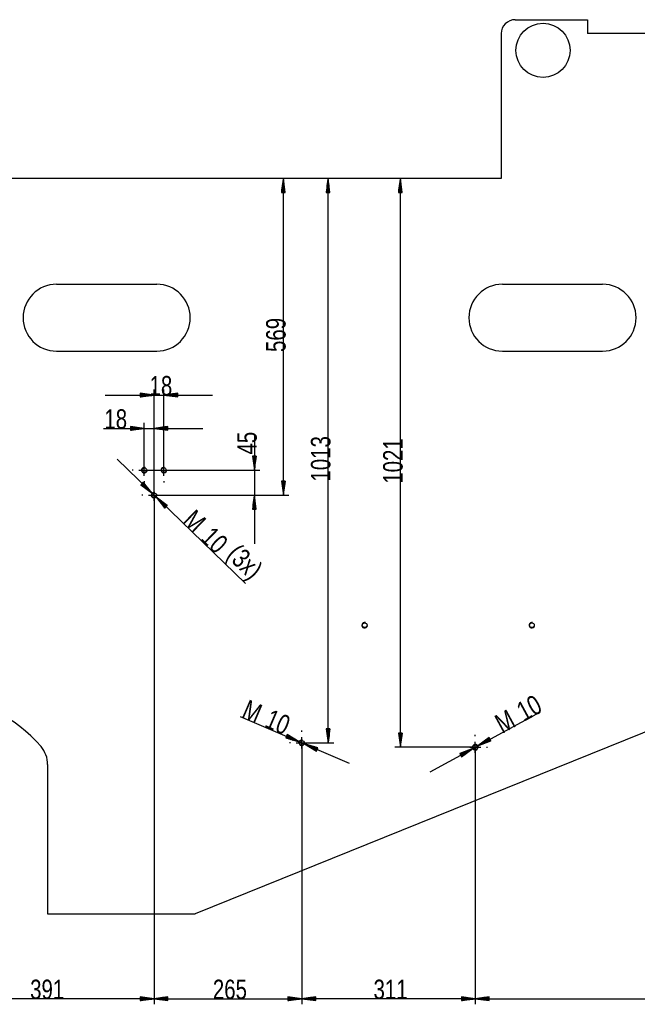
# Model space of a CAD drawing. Header units: millimetres. Extents: x -6 to 1189, y -6 to 841.
# Tile 33 of 38: x 760 to 870, y 382 to 559. Entities that reach past the tile are written whole.
import ezdxf

# ---------------------------------------------------------------- set-up
doc = ezdxf.new("R2010")
doc.units = ezdxf.units.MM
doc.layers.add('201', color=7, linetype='Continuous')
doc.styles.add('SEACAD_Arial', font='arial.ttf', dxfattribs={"width": 0.664})

msp = doc.modelspace()

# ---------------------------------------------------------------- linework, layer by layer
at = {"layer": '201', "color": 7, "linetype": 'Continuous'}
for p, q in [((848.47, 558.51), (861.47, 558.51)), ((861.47, 558.51), (861.47, 556.01)), ((845.97, 556.01), (845.97, 530.01)), ((935.17, 556.01), (861.47, 556.01)), ((845.97, 530.01), (710.47, 530.01)), ((806.87, 530.01), (806.54, 527.51)), ((806.72, 527.51), (806.72, 528.86)), ((806.77, 527.51), (806.77, 529.24)), ((806.82, 527.51), (806.82, 529.63)), ((806.87, 473.15), (806.87, 530.01)), ((807.2, 527.51), (806.87, 530.01)), ((806.87, 527.51), (806.87, 530.01)), ((806.87, 527.51), (806.87, 530.01)), ((806.92, 527.51), (806.92, 529.63)), ((806.97, 527.51), (806.97, 529.24)), ((807.02, 527.51), (807.02, 528.86)), ((814.91, 530.01), (814.58, 527.51)), ((814.76, 527.51), (814.76, 528.86)), ((814.81, 527.51), (814.81, 529.24)), ((814.86, 527.51), (814.86, 529.63)), ((814.91, 428.68), (814.91, 530.01)), ((815.24, 527.51), (814.91, 530.01)), ((814.91, 527.51), (814.91, 530.01)), ((814.91, 527.51), (814.91, 530.01)), ((814.96, 527.51), (814.96, 529.63)), ((815.02, 527.51), (815.02, 529.24)), ((815.07, 527.51), (815.07, 528.86)), ((827.87, 530.01), (827.54, 527.51)), ((827.72, 527.51), (827.72, 528.86)), ((827.77, 527.51), (827.77, 529.24)), ((827.82, 527.51), (827.82, 529.63)), ((827.87, 427.9), (827.87, 530.01)), ((828.2, 527.51), (827.87, 530.01)), ((827.87, 527.51), (827.87, 530.01)), ((827.87, 527.51), (827.87, 530.01)), ((827.92, 527.51), (827.92, 529.63)), ((827.97, 527.51), (827.97, 529.24)), ((828.03, 527.51), (828.03, 528.86)), ((806.54, 527.51), (807.2, 527.51)), ((806.57, 527.51), (806.57, 527.7)), ((806.57, 527.51), (806.57, 527.7)), ((806.62, 527.51), (806.62, 528.08)), ((806.67, 527.51), (806.67, 528.47)), ((807.07, 527.51), (807.07, 528.47)), ((807.12, 527.51), (807.12, 528.08)), ((807.17, 527.51), (807.17, 527.7)), ((807.17, 527.51), (807.17, 527.7)), ((814.58, 527.51), (815.24, 527.51)), ((814.61, 527.51), (814.61, 527.7)), ((814.61, 527.51), (814.61, 527.7)), ((814.66, 527.51), (814.66, 528.08)), ((814.71, 527.51), (814.71, 528.47)), ((815.12, 527.51), (815.12, 528.47)), ((815.17, 527.51), (815.17, 528.08)), ((815.22, 527.51), (815.22, 527.7)), ((815.22, 527.51), (815.22, 527.7)), ((827.54, 527.51), (828.2, 527.51)), ((827.57, 527.51), (827.57, 527.7)), ((827.57, 527.51), (827.57, 527.7)), ((827.62, 527.51), (827.62, 528.08)), ((827.67, 527.51), (827.67, 528.47)), ((828.08, 527.51), (828.08, 528.47)), ((828.13, 527.51), (828.13, 528.08)), ((828.18, 527.51), (828.18, 527.7)), ((828.18, 527.51), (828.18, 527.7)), ((766.17, 511.01), (784.17, 511.01)), ((846.17, 511.01), (864.17, 511.01)), ((766.17, 499.01), (784.17, 499.01)), ((846.17, 499.01), (864.17, 499.01)), ((783.67, 491.12), (781.17, 491.45)), ((781.17, 491.45), (781.17, 490.79)), ((781.17, 491.42), (781.35, 491.42)), ((781.17, 491.42), (781.35, 491.42)), ((783.67, 473.15), (783.67, 492.12)), ((785.42, 477.65), (785.42, 492.12)), ((787.92, 491.45), (785.42, 491.12)), ((787.92, 491.42), (787.73, 491.42)), ((787.92, 491.42), (787.73, 491.42)), ((787.92, 490.79), (787.92, 491.45)), ((774.92, 491.12), (794.17, 491.12)), ((781.17, 491.37), (781.74, 491.37)), ((781.17, 491.32), (782.12, 491.32)), ((781.17, 491.27), (782.51, 491.27)), ((781.17, 491.22), (782.89, 491.22)), ((781.17, 491.17), (783.28, 491.17)), ((781.17, 490.79), (783.67, 491.12)), ((781.17, 491.12), (783.67, 491.12)), ((781.17, 491.12), (783.67, 491.12)), ((781.17, 491.07), (783.28, 491.07)), ((781.17, 491.02), (782.89, 491.02)), ((781.17, 490.97), (782.51, 490.97)), ((781.17, 490.91), (782.12, 490.91)), ((781.17, 490.86), (781.74, 490.86)), ((781.17, 490.81), (781.35, 490.81)), ((781.17, 490.81), (781.35, 490.81)), ((785.42, 491.12), (787.92, 490.79)), ((787.92, 491.12), (785.42, 491.12)), ((787.92, 491.12), (785.42, 491.12)), ((787.92, 491.17), (785.8, 491.17)), ((787.92, 491.07), (785.8, 491.07)), ((787.92, 491.22), (786.19, 491.22)), ((787.92, 491.02), (786.19, 491.02)), ((787.92, 491.27), (786.57, 491.27)), ((787.92, 490.97), (786.57, 490.97)), ((787.92, 491.32), (786.96, 491.32)), ((787.92, 490.91), (786.96, 490.91)), ((787.92, 491.37), (787.35, 491.37)), ((787.92, 490.86), (787.35, 490.86)), ((787.92, 490.81), (787.73, 490.81)), ((787.92, 490.81), (787.73, 490.81)), ((781.92, 477.65), (781.92, 486.15)), ((783.67, 473.15), (783.67, 486.15)), ((774.57, 485.15), (792.42, 485.15)), ((781.92, 485.15), (779.42, 485.48)), ((779.42, 485.48), (779.42, 484.82)), ((779.42, 485.45), (779.6, 485.45)), ((779.42, 485.45), (779.6, 485.45)), ((779.42, 485.4), (779.99, 485.4)), ((779.42, 485.35), (780.37, 485.35)), ((779.42, 485.3), (780.76, 485.3)), ((779.42, 485.25), (781.14, 485.25)), ((779.42, 485.2), (781.53, 485.2)), ((779.42, 484.82), (781.92, 485.15)), ((779.42, 485.15), (781.92, 485.15)), ((779.42, 485.15), (781.92, 485.15)), ((779.42, 485.1), (781.53, 485.1)), ((779.42, 485.04), (781.14, 485.04)), ((779.42, 484.99), (780.76, 484.99)), ((779.42, 484.94), (780.37, 484.94)), ((779.42, 484.89), (779.99, 484.89)), ((779.42, 484.84), (779.6, 484.84)), ((779.42, 484.84), (779.6, 484.84)), ((786.17, 485.48), (783.67, 485.15)), ((783.67, 485.15), (786.17, 484.82)), ((786.17, 485.15), (783.67, 485.15)), ((786.17, 485.15), (783.67, 485.15)), ((786.17, 485.2), (784.05, 485.2)), ((786.17, 485.1), (784.05, 485.1)), ((786.17, 485.25), (784.44, 485.25)), ((786.17, 485.04), (784.44, 485.04)), ((786.17, 485.3), (784.82, 485.3)), ((786.17, 484.99), (784.82, 484.99)), ((786.17, 485.35), (785.21, 485.35)), ((786.17, 484.94), (785.21, 484.94)), ((786.17, 485.4), (785.6, 485.4)), ((786.17, 484.89), (785.6, 484.89)), ((786.17, 485.45), (785.98, 485.45)), ((786.17, 485.45), (785.98, 485.45)), ((786.17, 484.84), (785.98, 484.84)), ((786.17, 484.84), (785.98, 484.84)), ((786.17, 484.82), (786.17, 485.48)), ((801.68, 484.02), (801.68, 464.4)), ((777.02, 479.59), (800.05, 457.29)), ((781.92, 479.65), (781.92, 479.85)), ((785.42, 479.65), (785.42, 479.85)), ((802.01, 480.15), (801.35, 480.15)), ((801.35, 480.15), (801.68, 477.65)), ((801.37, 480.15), (801.37, 479.97)), ((801.37, 480.15), (801.37, 479.97)), ((801.43, 480.15), (801.43, 479.58)), ((801.48, 480.15), (801.48, 479.2)), ((801.53, 480.15), (801.53, 478.81)), ((801.58, 480.15), (801.58, 478.42)), ((801.63, 480.15), (801.63, 478.04)), ((801.68, 477.65), (802.01, 480.15)), ((801.68, 480.15), (801.68, 477.65)), ((801.68, 480.15), (801.68, 477.65)), ((801.73, 480.15), (801.73, 478.04)), ((801.78, 480.15), (801.78, 478.42)), ((801.83, 480.15), (801.83, 478.81)), ((801.88, 480.15), (801.88, 479.2)), ((801.93, 480.15), (801.93, 479.58)), ((801.98, 480.15), (801.98, 479.97)), ((801.98, 480.15), (801.98, 479.97)), ((779.92, 477.65), (779.72, 477.65)), ((780.92, 477.65), (782.92, 477.65)), ((781.92, 476.65), (781.92, 478.65)), ((781.92, 477.65), (802.68, 477.65)), ((783.92, 477.65), (784.42, 477.65)), ((784.42, 477.65), (786.42, 477.65)), ((785.42, 476.65), (785.42, 478.65)), ((787.42, 477.65), (787.62, 477.65)), ((781.92, 475.65), (781.92, 475.45)), ((785.42, 475.65), (785.42, 475.45)), ((807.2, 475.65), (806.54, 475.65)), ((806.54, 475.65), (806.87, 473.15)), ((806.57, 475.65), (806.57, 475.47)), ((806.57, 475.65), (806.57, 475.47)), ((806.62, 475.65), (806.62, 475.08)), ((806.67, 475.65), (806.67, 474.7)), ((806.72, 475.65), (806.72, 474.31)), ((806.77, 475.65), (806.77, 473.92)), ((806.82, 475.65), (806.82, 473.54)), ((806.87, 473.15), (807.2, 475.65)), ((806.87, 475.65), (806.87, 473.15)), ((806.87, 475.65), (806.87, 473.15)), ((806.92, 475.65), (806.92, 473.54)), ((806.97, 475.65), (806.97, 473.92)), ((807.02, 475.65), (807.02, 474.31)), ((807.07, 475.65), (807.07, 474.7)), ((807.12, 475.65), (807.12, 475.08)), ((807.17, 475.65), (807.17, 475.47)), ((807.17, 475.65), (807.17, 475.47)), ((781.74, 475.48), (781.28, 475)), ((781.28, 475), (783.31, 473.5)), ((781.3, 475.02), (781.43, 474.89)), ((781.3, 475.02), (781.43, 474.89)), ((781.33, 475.06), (781.74, 474.66)), ((781.37, 475.09), (782.06, 474.43)), ((781.4, 475.13), (782.37, 474.2)), ((781.44, 475.17), (782.68, 473.96)), ((781.48, 475.2), (782.99, 473.73)), ((781.51, 475.24), (783.31, 473.5)), ((781.51, 475.24), (783.31, 473.5)), ((781.55, 475.28), (783.06, 473.81)), ((781.58, 475.31), (782.82, 474.11)), ((781.62, 475.35), (782.58, 474.42)), ((781.65, 475.39), (782.34, 474.72)), ((781.69, 475.42), (782.1, 475.03)), ((781.72, 475.46), (781.86, 475.33)), ((781.72, 475.46), (781.86, 475.33)), ((783.31, 473.5), (781.74, 475.48)), ((783.67, 475.15), (783.67, 475.35)), ((783.67, 472.15), (783.67, 474.15)), ((781.67, 473.15), (781.47, 473.15)), ((782.67, 473.15), (784.67, 473.15)), ((783.67, 473.15), (783.67, 381.75)), ((783.67, 473.15), (783.67, 381.75)), ((783.67, 473.15), (802.68, 473.15)), ((783.67, 473.15), (807.87, 473.15)), ((784.02, 472.81), (785.59, 470.83)), ((786.05, 471.3), (784.02, 472.81)), ((785.82, 471.07), (784.02, 472.81)), ((785.82, 471.07), (784.02, 472.81)), ((785.79, 471.03), (784.27, 472.5)), ((785.86, 471.1), (784.34, 472.57)), ((785.75, 470.99), (784.51, 472.2)), ((785.89, 471.14), (784.65, 472.34)), ((785.93, 471.18), (784.96, 472.11)), ((785.67, 473.15), (785.87, 473.15)), ((801.68, 473.15), (801.35, 470.65)), ((801.53, 470.65), (801.53, 472)), ((801.58, 470.65), (801.58, 472.38)), ((801.63, 470.65), (801.63, 472.77)), ((802.01, 470.65), (801.68, 473.15)), ((801.68, 470.65), (801.68, 473.15)), ((801.68, 470.65), (801.68, 473.15)), ((801.73, 470.65), (801.73, 472.77)), ((801.78, 470.65), (801.78, 472.38)), ((801.83, 470.65), (801.83, 472)), ((783.67, 471.15), (783.67, 470.95)), ((785.71, 470.96), (784.75, 471.89)), ((785.68, 470.92), (784.99, 471.59)), ((785.64, 470.88), (785.23, 471.28)), ((785.96, 471.21), (785.28, 471.88)), ((785.61, 470.85), (785.48, 470.98)), ((785.61, 470.85), (785.48, 470.98)), ((786, 471.25), (785.59, 471.65)), ((785.59, 470.83), (786.05, 471.3)), ((786.03, 471.28), (785.9, 471.41)), ((786.03, 471.28), (785.9, 471.41)), ((801.35, 470.65), (802.01, 470.65)), ((801.37, 470.65), (801.37, 470.84)), ((801.37, 470.65), (801.37, 470.84)), ((801.43, 470.65), (801.43, 471.22)), ((801.48, 470.65), (801.48, 471.61)), ((801.88, 470.65), (801.88, 471.61)), ((801.93, 470.65), (801.93, 471.22)), ((801.98, 470.65), (801.98, 470.84)), ((801.98, 470.65), (801.98, 470.84)), ((918.44, 449.47), (791.07, 398.01)), ((799.12, 433.43), (818.68, 425.03)), ((833.2, 423.47), (853.01, 434.28)), ((807.55, 430.17), (807.29, 429.56)), ((807.29, 429.56), (809.72, 428.88)), ((807.3, 429.59), (807.47, 429.51)), ((807.3, 429.59), (807.47, 429.51)), ((807.32, 429.63), (807.84, 429.41)), ((807.34, 429.68), (808.22, 429.3)), ((807.36, 429.73), (808.59, 429.2)), ((807.38, 429.77), (808.97, 429.09)), ((807.4, 429.82), (809.34, 428.99)), ((807.42, 429.87), (809.72, 428.88)), ((807.42, 429.87), (809.72, 428.88)), ((807.44, 429.91), (809.38, 429.08)), ((807.46, 429.96), (809.05, 429.28)), ((807.48, 430.01), (808.71, 429.48)), ((807.5, 430.05), (808.38, 429.68)), ((807.52, 430.1), (808.04, 429.87)), ((807.54, 430.15), (807.71, 430.07)), ((807.54, 430.15), (807.71, 430.07)), ((809.72, 428.88), (807.55, 430.17)), ((810.18, 430.68), (810.18, 430.88)), ((810.18, 427.68), (810.18, 429.68)), ((815.24, 431.18), (814.58, 431.18)), ((814.58, 431.18), (814.91, 428.68)), ((814.61, 431.18), (814.61, 431)), ((814.61, 431.18), (814.61, 431)), ((814.66, 431.18), (814.66, 430.61)), ((814.71, 431.18), (814.71, 430.23)), ((814.76, 431.18), (814.76, 429.84)), ((814.81, 431.18), (814.81, 429.45)), ((814.86, 431.18), (814.86, 429.07)), ((814.91, 428.68), (815.24, 431.18)), ((814.91, 431.18), (814.91, 428.68)), ((814.91, 431.18), (814.91, 428.68)), ((814.96, 431.18), (814.96, 429.07)), ((815.02, 431.18), (815.02, 429.45)), ((815.07, 431.18), (815.07, 429.84)), ((815.12, 431.18), (815.12, 430.23)), ((815.17, 431.18), (815.17, 430.61)), ((815.22, 431.18), (815.22, 431)), ((815.22, 431.18), (815.22, 431)), ((828.2, 430.4), (827.54, 430.4)), ((827.54, 430.4), (827.87, 427.9)), ((827.57, 430.4), (827.57, 430.22)), ((827.57, 430.4), (827.57, 430.22)), ((827.62, 430.4), (827.62, 429.83)), ((827.67, 430.4), (827.67, 429.45)), ((827.72, 430.4), (827.72, 429.06)), ((827.77, 430.4), (827.77, 428.67)), ((827.82, 430.4), (827.82, 428.29)), ((827.87, 427.9), (828.2, 430.4)), ((827.87, 430.4), (827.87, 427.9)), ((827.87, 430.4), (827.87, 427.9)), ((827.92, 430.4), (827.92, 428.29)), ((827.97, 430.4), (827.97, 428.67)), ((828.03, 430.4), (828.03, 429.06)), ((828.08, 430.4), (828.08, 429.45)), ((828.13, 430.4), (828.13, 429.83)), ((828.18, 430.4), (828.18, 430.22)), ((828.18, 430.4), (828.18, 430.22)), ((841.32, 429.9), (841.32, 430.1)), ((843.79, 429.63), (841.75, 428.14)), ((843.83, 429.56), (843.33, 429.29)), ((843.8, 429.61), (843.64, 429.52)), ((843.8, 429.61), (843.64, 429.52)), ((844.11, 429.05), (843.79, 429.63)), ((808.18, 428.68), (807.98, 428.68)), ((809.18, 428.68), (811.18, 428.68)), ((810.18, 428.68), (810.18, 381.75)), ((810.18, 428.68), (810.18, 381.75)), ((810.18, 428.68), (815.91, 428.68)), ((810.64, 428.49), (812.8, 427.2)), ((813.06, 427.8), (810.64, 428.49)), ((812.93, 427.5), (810.64, 428.49)), ((812.93, 427.5), (810.64, 428.49)), ((812.91, 427.45), (810.97, 428.29)), ((812.95, 427.55), (811.01, 428.38)), ((812.89, 427.41), (811.3, 428.09)), ((812.97, 427.59), (811.38, 428.27)), ((812.87, 427.36), (811.64, 427.89)), ((812.99, 427.64), (811.76, 428.17)), ((813.01, 427.69), (812.13, 428.06)), ((812.18, 428.68), (812.38, 428.68)), ((813.03, 427.73), (812.51, 427.96)), ((812.8, 427.2), (813.06, 427.8)), ((813.05, 427.78), (812.88, 427.85)), ((813.05, 427.78), (812.88, 427.85)), ((841.32, 427.9), (826.87, 427.9)), ((839.32, 427.9), (839.12, 427.9)), ((840.32, 427.9), (842.32, 427.9)), ((841.32, 426.9), (841.32, 428.9)), ((841.32, 427.9), (841.32, 381.75)), ((841.32, 427.9), (841.32, 381.75)), ((843.95, 429.34), (841.75, 428.14)), ((843.95, 429.34), (841.75, 428.14)), ((841.75, 428.14), (844.11, 429.05)), ((843.92, 429.38), (842.07, 428.37)), ((843.97, 429.3), (842.12, 428.28)), ((843.9, 429.43), (842.38, 428.6)), ((844, 429.25), (842.48, 428.42)), ((843.88, 429.47), (842.7, 428.83)), ((844.02, 429.21), (842.84, 428.56)), ((843.85, 429.52), (843.01, 429.06)), ((844.05, 429.16), (843.21, 428.7)), ((843.32, 427.9), (843.52, 427.9)), ((844.07, 429.12), (843.57, 428.84)), ((844.1, 429.07), (843.93, 428.98)), ((844.1, 429.07), (843.93, 428.98)), ((810.18, 426.68), (810.18, 426.48)), ((812.85, 427.31), (811.97, 427.69)), ((812.83, 427.27), (812.31, 427.49)), ((812.81, 427.22), (812.64, 427.29)), ((812.81, 427.22), (812.64, 427.29)), ((840.88, 427.66), (838.52, 426.75)), ((838.52, 426.75), (838.84, 426.18)), ((838.54, 426.73), (838.7, 426.82)), ((838.54, 426.73), (838.7, 426.82)), ((838.56, 426.69), (839.06, 426.96)), ((838.59, 426.64), (839.42, 427.1)), ((838.61, 426.6), (839.79, 427.24)), ((838.63, 426.55), (840.15, 427.38)), ((838.66, 426.51), (840.51, 427.52)), ((838.68, 426.47), (840.88, 427.66)), ((838.68, 426.47), (840.88, 427.66)), ((838.71, 426.42), (840.56, 427.43)), ((838.73, 426.38), (840.25, 427.2)), ((838.76, 426.33), (839.93, 426.98)), ((838.78, 426.29), (839.62, 426.75)), ((838.8, 426.24), (839.31, 426.52)), ((838.83, 426.2), (838.99, 426.29)), ((838.83, 426.2), (838.99, 426.29)), ((838.84, 426.18), (840.88, 427.66)), ((764.57, 424.79), (764.57, 398.01)), ((841.32, 425.9), (841.32, 425.7)), ((764.57, 398.01), (791.07, 398.01)), ((783.67, 382.75), (744.59, 382.75)), ((783.67, 382.75), (781.17, 383.08)), ((781.17, 383.08), (781.17, 382.42)), ((781.17, 383.06), (781.35, 383.06)), ((781.17, 383.06), (781.35, 383.06)), ((781.17, 383), (781.74, 383)), ((781.17, 382.95), (782.12, 382.95)), ((781.17, 382.9), (782.51, 382.9)), ((781.17, 382.85), (782.89, 382.85)), ((781.17, 382.8), (783.28, 382.8)), ((781.17, 382.42), (783.67, 382.75)), ((781.17, 382.75), (783.67, 382.75)), ((781.17, 382.75), (783.67, 382.75)), ((781.17, 382.7), (783.28, 382.7)), ((781.17, 382.65), (782.89, 382.65)), ((781.17, 382.6), (782.51, 382.6)), ((781.17, 382.55), (782.12, 382.55)), ((781.17, 382.5), (781.74, 382.5)), ((781.17, 382.45), (781.35, 382.45)), ((781.17, 382.45), (781.35, 382.45)), ((786.17, 383.08), (783.67, 382.75)), ((783.67, 382.75), (810.18, 382.75)), ((783.67, 382.75), (786.17, 382.42)), ((786.17, 382.75), (783.67, 382.75)), ((786.17, 382.75), (783.67, 382.75)), ((786.17, 382.8), (784.05, 382.8)), ((786.17, 382.7), (784.05, 382.7)), ((786.17, 382.85), (784.44, 382.85)), ((786.17, 382.65), (784.44, 382.65)), ((786.17, 382.9), (784.82, 382.9)), ((786.17, 382.6), (784.82, 382.6)), ((786.17, 382.95), (785.21, 382.95)), ((786.17, 382.55), (785.21, 382.55)), ((786.17, 383), (785.6, 383)), ((786.17, 382.5), (785.6, 382.5)), ((786.17, 383.06), (785.98, 383.06)), ((786.17, 383.06), (785.98, 383.06)), ((786.17, 382.45), (785.98, 382.45)), ((786.17, 382.45), (785.98, 382.45)), ((786.17, 382.42), (786.17, 383.08)), ((810.18, 382.75), (807.68, 383.08)), ((807.68, 383.08), (807.68, 382.42)), ((807.68, 383.06), (807.86, 383.06)), ((807.68, 383.06), (807.86, 383.06)), ((807.68, 383), (808.25, 383)), ((807.68, 382.95), (808.63, 382.95)), ((807.68, 382.9), (809.02, 382.9)), ((807.68, 382.85), (809.4, 382.85)), ((807.68, 382.8), (809.79, 382.8)), ((807.68, 382.42), (810.18, 382.75)), ((807.68, 382.75), (810.18, 382.75)), ((807.68, 382.75), (810.18, 382.75)), ((807.68, 382.7), (809.79, 382.7)), ((807.68, 382.65), (809.4, 382.65)), ((807.68, 382.6), (809.02, 382.6)), ((807.68, 382.55), (808.63, 382.55)), ((807.68, 382.5), (808.25, 382.5)), ((807.68, 382.45), (807.86, 382.45)), ((807.68, 382.45), (807.86, 382.45)), ((812.68, 383.08), (810.18, 382.75)), ((841.32, 382.75), (810.18, 382.75)), ((810.18, 382.75), (812.68, 382.42)), ((812.68, 382.75), (810.18, 382.75)), ((812.68, 382.75), (810.18, 382.75)), ((812.68, 382.8), (810.56, 382.8)), ((812.68, 382.7), (810.56, 382.7)), ((812.68, 382.85), (810.95, 382.85)), ((812.68, 382.65), (810.95, 382.65)), ((812.68, 382.9), (811.33, 382.9)), ((812.68, 382.6), (811.33, 382.6)), ((812.68, 382.95), (811.72, 382.95)), ((812.68, 382.55), (811.72, 382.55)), ((812.68, 383), (812.11, 383)), ((812.68, 382.5), (812.11, 382.5)), ((812.68, 383.06), (812.49, 383.06)), ((812.68, 383.06), (812.49, 383.06)), ((812.68, 382.45), (812.49, 382.45)), ((812.68, 382.45), (812.49, 382.45)), ((812.68, 382.42), (812.68, 383.08)), ((841.32, 382.75), (838.82, 383.08)), ((838.82, 383.08), (838.82, 382.42)), ((838.82, 383.06), (839, 383.06)), ((838.82, 383.06), (839, 383.06)), ((838.82, 383), (839.39, 383)), ((838.82, 382.95), (839.77, 382.95)), ((838.82, 382.9), (840.16, 382.9)), ((838.82, 382.85), (840.54, 382.85)), ((838.82, 382.8), (840.93, 382.8)), ((838.82, 382.42), (841.32, 382.75)), ((838.82, 382.75), (841.32, 382.75)), ((838.82, 382.75), (841.32, 382.75)), ((838.82, 382.7), (840.93, 382.7)), ((838.82, 382.65), (840.54, 382.65)), ((838.82, 382.6), (840.16, 382.6)), ((838.82, 382.55), (839.77, 382.55)), ((838.82, 382.5), (839.39, 382.5)), ((838.82, 382.45), (839, 382.45)), ((838.82, 382.45), (839, 382.45)), ((843.82, 383.08), (841.32, 382.75)), ((841.32, 382.75), (906.5, 382.75)), ((841.32, 382.75), (843.82, 382.42)), ((843.82, 382.75), (841.32, 382.75)), ((843.82, 382.75), (841.32, 382.75)), ((843.82, 382.8), (841.7, 382.8)), ((843.82, 382.7), (841.7, 382.7)), ((843.82, 382.85), (842.09, 382.85)), ((843.82, 382.65), (842.09, 382.65)), ((843.82, 382.9), (842.47, 382.9)), ((843.82, 382.6), (842.47, 382.6)), ((843.82, 382.95), (842.86, 382.95)), ((843.82, 382.55), (842.86, 382.55)), ((843.82, 383), (843.25, 383)), ((843.82, 382.5), (843.25, 382.5)), ((843.82, 383.06), (843.63, 383.06)), ((843.82, 383.06), (843.63, 383.06)), ((843.82, 382.45), (843.63, 382.45)), ((843.82, 382.45), (843.63, 382.45)), ((843.82, 382.42), (843.82, 383.08))]:
    msp.add_line(p, q, dxfattribs=at)
for centre, radius in [((853.47, 553.01), 4.85), ((781.92, 477.65), 0.425), ((785.42, 477.65), 0.425), ((783.67, 473.15), 0.425), ((821.47, 449.81), 0.425), ((851.47, 449.81), 0.425), ((810.18, 428.68), 0.425), ((841.32, 427.9), 0.425)]:
    msp.add_circle(centre, radius, dxfattribs=at)
for centre, radius, start, end in [((848.47, 556.01), 2.5, 90, 180), ((766.17, 505.01), 6, 90, 270), ((784.17, 505.01), 6, 270, 90), ((846.17, 505.01), 6, 90, 270), ((864.17, 505.01), 6, 270, 90), ((781.92, 477.65), 0.5, 75, 345), ((785.42, 477.65), 0.5, 75, 345), ((783.67, 473.15), 0.5, 75, 345), ((783.67, 473.15), 0.5, 72.4824, 75), ((783.67, 473.15), 0.5, 345, 19.3523), ((821.47, 449.81), 0.5, 75, 345), ((851.47, 449.81), 0.5, 75, 345), ((745.07, 412.51), 24, 40.2566, 139.7434), ((759.57, 424.79), 5, 0, 40.2566), ((810.18, 428.68), 0.5, 75, 345), ((810.18, 428.68), 0.5, 345, 40.1942), ((841.32, 427.9), 0.5, 75, 345), ((841.32, 427.9), 0.5, 345, 92.0606)]:
    msp.add_arc(centre, radius, start, end, dxfattribs=at)

# ---------------------------------------------------------------- texts
at = {"layer": '201', "char_height": 3.5, "attachment_point": 7, "style": 'SEACAD_Arial'}
for s, insert, width, rotation in [('{\\fArial|b0||i0||c0|p34;\\C7;\\H3.5;\\W0.75;569}', (807.33, 498.86), 5.9348, 90), ('{\\fArial|b0||i0||c0|p34;\\C7;\\H3.5;\\W0.75;45}', (802.14, 480.45), 3.9565, 90), ('{\\fArial|b0||i0||c0|p34;\\C7;\\H3.5;\\W0.75;1013}', (815.37, 475.6), 7.9131, 90), ('{\\fArial|b0||i0||c0|p34;\\C7;\\H3.5;\\W0.75;1021}', (828.33, 475.21), 7.9131, 90), ('{\\fArial|b0||i0||c0|p34;\\C7;\\H3.5;\\W0.75;M}', (788.62, 468.31), 2.9674, 315.9174), ('{\\fArial|b0||i0||c0|p34;\\C7;\\H3.5;\\W0.75;10}', (791.82, 465.21), 3.9565, 315.9174), ('{\\fArial|b0||i0||c0|p34;\\C7;\\H3.5;\\W0.75;(3x)}', (795.76, 461.4), 6.2391, 315.9174), ('{\\fArial|b0||i0||c0|p34;\\C7;\\H3.5;\\W0.75;10}', (850.05, 432.41), 3.9565, 28.6256), ('{\\fArial|b0||i0||c0|p34;\\C7;\\H3.5;\\W0.75;M}', (799.2, 433.33), 2.9674, 336.7593), ('{\\fArial|b0||i0||c0|p34;\\C7;\\H3.5;\\W0.75;10}', (803.29, 431.58), 3.9565, 336.7593), ('{\\fArial|b0||i0||c0|p34;\\C7;\\H3.5;\\W0.75;M}', (846.14, 430.28), 2.9674, 28.6256)]:
    msp.add_mtext(s, dxfattribs=dict(at, insert=insert, width=width, rotation=rotation))
for s, insert, width in [('{\\fArial|b0||i0||c0|p34;\\C7;\\H3.5;\\W0.75;18}', (782.86, 491), 3.9565), ('{\\fArial|b0||i0||c0|p34;\\C7;\\H3.5;\\W0.75;18}', (774.75, 485.03), 3.9565), ('{\\fArial|b0||i0||c0|p34;\\C7;\\H3.5;\\W0.75;391}', (761.43, 382.63), 5.9348), ('{\\fArial|b0||i0||c0|p34;\\C7;\\H3.5;\\W0.75;265}', (794.22, 382.63), 5.9348), ('{\\fArial|b0||i0||c0|p34;\\C7;\\H3.5;\\W0.75;311}', (823.05, 382.63), 5.9348)]:
    msp.add_mtext(s, dxfattribs=dict(at, insert=insert, width=width))

doc.saveas('drawing.dxf')
